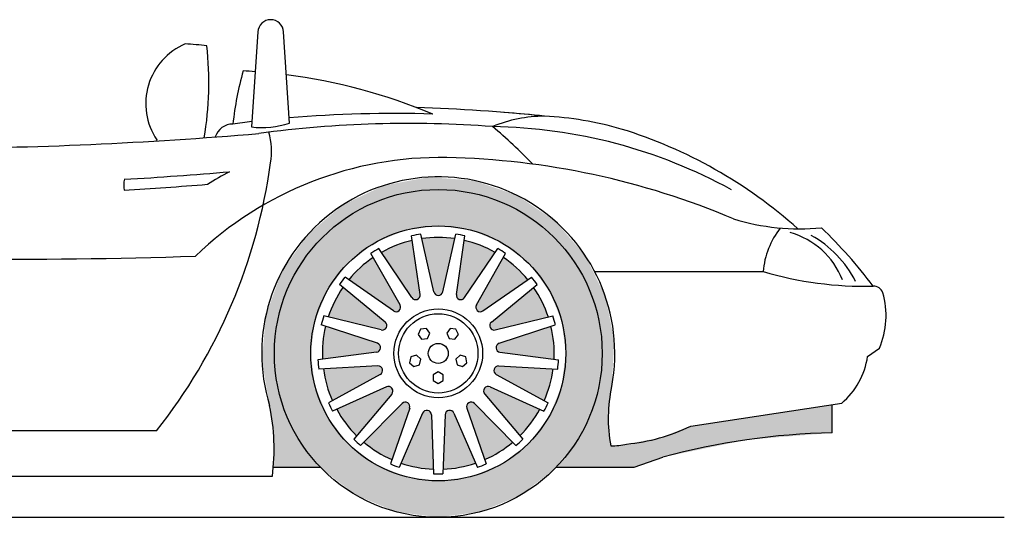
# Model space of a CAD drawing. Header units: millimetres. Extents: x 319.93 to 325.06, y 272.53 to 273.67.
# Tile 6 of 6: x 322.9 to 325.06, y 272.53 to 273.63. Entities that reach past the tile are written whole.
import ezdxf

# ---------------------------------------------------------------- set-up
doc = ezdxf.new("R2010")
doc.units = ezdxf.units.MM
doc.layers.add('HATCH', color=7, linetype='Continuous')

# ---------------------------------------------------------------- blocks, each defined once
blk = doc.blocks.new('*U39')
at = {"layer": 'HATCH', "linetype": 'Continuous'}
for points in [[(3.9749, 3.2097), (3.7017, 3.1738), (4.0617, 3.1738)], [(3.7885, 3.2097), (3.7017, 3.1738), (3.9749, 3.2097)], [(3.8817, 3.222), (3.7885, 3.2097), (3.9749, 3.2097)], [(3.7017, 3.1738), (3.6271, 3.1165), (3.8817, 3.142)], [(3.7017, 3.1738), (3.8817, 3.142), (4.0617, 3.1738)], [(4.0617, 3.1738), (3.8817, 3.142), (4.1363, 3.1165)], [(3.8817, 3.142), (3.6271, 3.1165), (3.8092, 3.1324)], [(3.8817, 3.142), (3.9542, 3.1324), (4.1363, 3.1165)], [(3.6271, 3.1165), (3.5699, 3.042), (3.7417, 3.1045)], [(3.8092, 3.1324), (3.6271, 3.1165), (3.7417, 3.1045)], [(3.9542, 3.1324), (4.0217, 3.1045), (4.1363, 3.1165)], [(4.1363, 3.1165), (4.0217, 3.1045), (4.1935, 3.042)], [(3.7417, 3.1045), (3.5699, 3.042), (3.6837, 3.06)], [(4.0217, 3.1045), (4.0797, 3.06), (4.1935, 3.042)], [(3.6837, 3.06), (3.5699, 3.042), (3.6392, 3.002)], [(4.0797, 3.06), (4.1242, 3.002), (4.1935, 3.042)], [(3.5699, 3.042), (3.534, 2.9552), (3.6392, 3.002)], [(4.1935, 3.042), (4.1242, 3.002), (4.2294, 2.9552)], [(3.6392, 3.002), (3.534, 2.9552), (3.6112, 2.9345)], [(4.1242, 3.002), (4.1522, 2.9345), (4.2294, 2.9552)], [(3.534, 2.9552), (3.5217, 2.862), (3.6112, 2.9345)], [(4.2294, 2.9552), (4.1522, 2.9345), (4.2417, 2.862)], [(3.6112, 2.9345), (3.5217, 2.862), (3.6017, 2.862)], [(4.1522, 2.9345), (4.1617, 2.862), (4.2417, 2.862)], [(3.5217, 2.862), (3.534, 2.7688), (3.6017, 2.862)], [(3.6017, 2.862), (3.534, 2.7688), (3.6112, 2.7895)], [(4.2417, 2.862), (4.1522, 2.7895), (4.2294, 2.7688)], [(4.1617, 2.862), (4.1522, 2.7895), (4.2417, 2.862)], [(3.6112, 2.7895), (3.534, 2.7688), (3.6392, 2.722)], [(3.534, 2.7688), (3.5699, 2.682), (3.6392, 2.722)], [(4.1522, 2.7895), (4.1242, 2.722), (4.2294, 2.7688)], [(4.2294, 2.7688), (4.1242, 2.722), (4.1935, 2.682)], [(3.6392, 2.722), (3.5699, 2.682), (3.6837, 2.664)], [(4.1242, 2.722), (4.0797, 2.664), (4.1935, 2.682)], [(3.5699, 2.682), (3.6271, 2.6074), (3.6837, 2.664)], [(4.1935, 2.682), (4.0797, 2.664), (4.1363, 2.6074)], [(3.6837, 2.664), (3.6271, 2.6074), (3.7417, 2.6195)], [(4.0797, 2.664), (4.0217, 2.6195), (4.1363, 2.6074)], [(3.7417, 2.6195), (3.6271, 2.6074), (3.8092, 2.5915)], [(4.0217, 2.6195), (3.9542, 2.5915), (4.1363, 2.6074)], [(3.6271, 2.6074), (3.7017, 2.5502), (3.8092, 2.5915)], [(4.1363, 2.6074), (3.9542, 2.5915), (4.0617, 2.5502)], [(3.8092, 2.5915), (3.7017, 2.5502), (3.8817, 2.582)], [(3.8817, 2.582), (3.7017, 2.5502), (4.0617, 2.5502)], [(3.9542, 2.5915), (3.8817, 2.582), (4.0617, 2.5502)], [(3.7017, 2.5502), (3.7885, 2.5143), (4.0617, 2.5502)], [(4.0617, 2.5502), (3.7885, 2.5143), (3.9749, 2.5143)], [(3.7885, 2.5143), (3.8817, 2.502), (3.9749, 2.5143)]]:
    blk.add_solid(points, dxfattribs=at)
blk = doc.blocks.new('*U36')
at = {"layer": 'HATCH', "color": 251, "linetype": 'Continuous'}
for points in [[(3.8599, 3.249), (3.7614, 3.2305), (3.9598, 3.2417)], [(3.7614, 3.2305), (3.6709, 3.1873), (3.7885, 3.2097)], [(3.9598, 3.2417), (3.7614, 3.2305), (3.8817, 3.222)], [(3.7614, 3.2305), (3.7885, 3.2097), (3.8817, 3.222)], [(3.9598, 3.2417), (3.8817, 3.222), (4.0546, 3.209)], [(3.7885, 3.2097), (3.6709, 3.1873), (3.7017, 3.1738)], [(3.8817, 3.222), (3.9749, 3.2097), (4.0546, 3.209)], [(3.9749, 3.2097), (4.0617, 3.1738), (4.0546, 3.209)], [(4.0546, 3.209), (4.0617, 3.1738), (4.1378, 3.153)], [(3.6709, 3.1873), (3.5945, 3.1224), (3.7017, 3.1738)], [(3.7017, 3.1738), (3.5945, 3.1224), (3.6271, 3.1165)], [(4.0617, 3.1738), (4.1363, 3.1165), (4.1378, 3.153)], [(4.1378, 3.153), (4.1363, 3.1165), (4.2038, 3.0776)], [(3.5945, 3.1224), (3.5373, 3.0401), (3.6271, 3.1165)], [(3.6271, 3.1165), (3.5373, 3.0401), (3.5699, 3.042)], [(4.1363, 3.1165), (4.1935, 3.042), (4.2038, 3.0776)], [(4.2038, 3.0776), (4.1935, 3.042), (4.2484, 2.9878)], [(3.5373, 3.0401), (3.5032, 2.9458), (3.534, 2.9552)], [(3.5699, 3.042), (3.5373, 3.0401), (3.534, 2.9552)], [(4.1935, 3.042), (4.2294, 2.9552), (4.2484, 2.9878)], [(4.2484, 2.9878), (4.2294, 2.9552), (4.2684, 2.8896)], [(3.5032, 2.9458), (3.4944, 2.846), (3.5217, 2.862)], [(3.534, 2.9552), (3.5032, 2.9458), (3.5217, 2.862)], [(4.2294, 2.9552), (4.2417, 2.862), (4.2684, 2.8896)], [(4.2684, 2.8896), (4.2417, 2.862), (4.2625, 2.7895)], [(3.5217, 2.862), (3.4944, 2.846), (3.5334, 2.7708)], [(4.2417, 2.862), (4.23, 2.7708), (4.2625, 2.7895)], [(3.4944, 2.846), (3.5114, 2.7472), (3.5334, 2.7708)], [(3.5334, 2.7708), (3.5114, 2.7472), (3.5679, 2.6856)], [(4.23, 2.7708), (4.1955, 2.6856), (4.2551, 2.7244)], [(4.2625, 2.7895), (4.23, 2.7708), (4.2551, 2.7244)], [(3.5114, 2.7472), (3.5203, 2.6798), (3.5679, 2.6856)], [(4.7466, 2.7495), (4.4361, 2.7025), (4.7466, 2.6873)], [(4.2551, 2.7244), (4.1955, 2.6856), (4.2604, 2.659)], [(3.5679, 2.6856), (3.5203, 2.6798), (3.6228, 2.6119)], [(4.1955, 2.6856), (4.1406, 2.6119), (4.2604, 2.659)], [(4.4361, 2.7025), (4.3675, 2.6764), (4.7466, 2.6873)], [(4.7466, 2.6873), (4.3675, 2.6764), (4.5591, 2.6722)], [(3.5203, 2.6798), (3.5194, 2.6119), (3.6228, 2.6119)], [(4.278, 2.66), (4.2604, 2.659), (4.3749, 2.634)], [(4.2954, 2.663), (4.278, 2.66), (4.3749, 2.634)], [(4.3675, 2.6764), (4.2954, 2.663), (4.5591, 2.6722)], [(4.5591, 2.6722), (4.2954, 2.663), (4.3749, 2.634)], [(4.2604, 2.659), (4.1406, 2.6119), (4.3749, 2.634)], [(4.3749, 2.634), (4.1406, 2.6119), (4.312, 2.6119)]]:
    blk.add_solid(points, dxfattribs=at)
blk = doc.blocks.new('*U17')
at = {"layer": 'HATCH', "color": 251, "linetype": 'Continuous'}
for points in [[(3.8349, 2.6117), (3.8473, 2.7309), (3.7997, 2.621)], [(3.8711, 2.6076), (3.8538, 2.7366), (3.8349, 2.6117)], [(3.8473, 2.7309), (3.8349, 2.6117), (3.8538, 2.7366)], [(3.8538, 2.7366), (3.8711, 2.6076), (3.8624, 2.735)], [(3.8664, 2.7274), (3.8624, 2.735), (3.8711, 2.6076)]]:
    blk.add_solid(points, dxfattribs=at)
blk = doc.blocks.new('*U16')
at = {"layer": 'HATCH', "color": 251, "linetype": 'Continuous'}
for points in [[(3.7477, 2.6455), (3.8023, 2.7522), (3.7182, 2.6668)], [(3.7799, 2.6286), (3.8104, 2.7552), (3.7477, 2.6455)], [(3.8023, 2.7522), (3.7477, 2.6455), (3.8104, 2.7552)], [(3.8104, 2.7552), (3.7799, 2.6286), (3.8178, 2.7506)], [(3.8188, 2.742), (3.8178, 2.7506), (3.7799, 2.6286)]]:
    blk.add_solid(points, dxfattribs=at)
blk = doc.blocks.new('*U15')
at = {"layer": 'HATCH', "color": 251, "linetype": 'Continuous'}
for points in [[(3.6785, 2.7086), (3.768, 2.7883), (3.6587, 2.7391)], [(3.768, 2.7883), (3.6785, 2.7086), (3.7767, 2.7881)], [(3.7025, 2.6811), (3.7767, 2.7881), (3.6785, 2.7086)], [(3.7767, 2.7881), (3.7025, 2.6811), (3.7819, 2.7812)], [(3.7797, 2.7728), (3.7819, 2.7812), (3.7025, 2.6811)]]:
    blk.add_solid(points, dxfattribs=at)
blk = doc.blocks.new('*U14')
at = {"layer": 'HATCH', "color": 251, "linetype": 'Continuous'}
for points in [[(3.6368, 2.7923), (3.7491, 2.8344), (3.6294, 2.8279)], [(3.7491, 2.8344), (3.6368, 2.7923), (3.7571, 2.831)], [(3.6493, 2.7581), (3.7571, 2.831), (3.6368, 2.7923)], [(3.7571, 2.831), (3.6493, 2.7581), (3.7594, 2.8227)], [(3.7544, 2.8156), (3.7594, 2.8227), (3.6493, 2.7581)]]:
    blk.add_solid(points, dxfattribs=at)
blk = doc.blocks.new('*U13')
at = {"layer": 'HATCH', "color": 251, "linetype": 'Continuous'}
for points in [[(3.6282, 2.8855), (3.748, 2.8842), (3.6341, 2.9214)], [(3.6274, 2.8491), (3.7543, 2.8782), (3.6282, 2.8855)], [(3.7543, 2.8782), (3.6274, 2.8491), (3.7535, 2.8695)], [(3.748, 2.8842), (3.6282, 2.8855), (3.7543, 2.8782)], [(3.7462, 2.8647), (3.7535, 2.8695), (3.6274, 2.8491)]]:
    blk.add_solid(points, dxfattribs=at)
blk = doc.blocks.new('*U12')
at = {"layer": 'HATCH', "color": 251, "linetype": 'Continuous'}
for points in [[(3.6538, 2.9755), (3.7651, 2.9309), (3.6723, 3.0068)], [(3.6399, 2.9418), (3.7687, 2.9231), (3.6538, 2.9755)], [(3.7651, 2.9309), (3.6538, 2.9755), (3.7687, 2.9231)], [(3.7564, 2.9135), (3.7649, 2.9153), (3.6399, 2.9418)], [(3.7687, 2.9231), (3.6399, 2.9418), (3.7649, 2.9153)]]:
    blk.add_solid(points, dxfattribs=at)
blk = doc.blocks.new('*U11')
at = {"layer": 'HATCH', "color": 251, "linetype": 'Continuous'}
for points in [[(3.7102, 3.0501), (3.7979, 2.9684), (3.7388, 3.0727)], [(3.6851, 3.0238), (3.7984, 2.9598), (3.7102, 3.0501)], [(3.7979, 2.9684), (3.7102, 3.0501), (3.7984, 2.9598)], [(3.7834, 2.9553), (3.792, 2.9539), (3.6851, 3.0238)], [(3.7984, 2.9598), (3.6851, 3.0238), (3.792, 2.9539)]]:
    blk.add_solid(points, dxfattribs=at)
blk = doc.blocks.new('*U10')
at = {"layer": 'HATCH', "color": 251, "linetype": 'Continuous'}
for points in [[(3.7568, 3.0839), (3.8394, 2.9832), (3.7897, 3.0994)], [(3.7897, 3.0994), (3.842, 2.9915), (3.8245, 3.1101)], [(3.842, 2.9915), (3.7897, 3.0994), (3.8394, 2.9832)], [(3.8238, 2.9845), (3.8313, 2.9801), (3.7568, 3.0839)], [(3.8394, 2.9832), (3.7568, 3.0839), (3.8313, 2.9801)]]:
    blk.add_solid(points, dxfattribs=at)
blk = doc.blocks.new('*U9')
at = {"layer": 'HATCH', "color": 251, "linetype": 'Continuous'}
for points in [[(3.8454, 3.114), (3.886, 2.9903), (3.8817, 3.1166)], [(3.8719, 2.9971), (3.8774, 2.9903), (3.8454, 3.114)], [(3.886, 2.9903), (3.8454, 3.114), (3.8774, 2.9903)], [(3.8914, 2.9971), (3.8817, 3.1166), (3.886, 2.9903)], [(3.8817, 3.1166), (3.8914, 2.9971), (3.918, 3.114)]]:
    blk.add_solid(points, dxfattribs=at)
blk = doc.blocks.new('*U8')
at = {"layer": 'HATCH', "color": 251, "linetype": 'Continuous'}
for points in [[(3.9214, 2.9915), (3.924, 2.9832), (3.9389, 3.1101)], [(3.9321, 2.9801), (3.9389, 3.1101), (3.924, 2.9832)], [(3.9389, 3.1101), (3.9321, 2.9801), (3.9737, 3.0994)], [(3.9396, 2.9845), (3.9737, 3.0994), (3.9321, 2.9801)], [(3.9737, 3.0994), (3.9396, 2.9845), (4.0066, 3.0839)]]:
    blk.add_solid(points, dxfattribs=at)
blk = doc.blocks.new('*U7')
at = {"layer": 'HATCH', "color": 251, "linetype": 'Continuous'}
for points in [[(3.9655, 2.9684), (3.9649, 2.9598), (4.0246, 3.0727)], [(3.9714, 2.9539), (4.0246, 3.0727), (3.9649, 2.9598)], [(4.0246, 3.0727), (3.9714, 2.9539), (4.0532, 3.0501)], [(3.9799, 2.9553), (4.0532, 3.0501), (3.9714, 2.9539)], [(4.0532, 3.0501), (3.9799, 2.9553), (4.0783, 3.0238)]]:
    blk.add_solid(points, dxfattribs=at)
blk = doc.blocks.new('*U6')
at = {"layer": 'HATCH', "color": 251, "linetype": 'Continuous'}
for points in [[(3.9983, 2.9309), (3.9946, 2.9231), (4.0911, 3.0068)], [(3.9985, 2.9153), (4.0911, 3.0068), (3.9946, 2.9231)], [(4.0911, 3.0068), (3.9985, 2.9153), (4.1096, 2.9755)], [(4.007, 2.9135), (4.1096, 2.9755), (3.9985, 2.9153)], [(4.1096, 2.9755), (4.007, 2.9135), (4.1235, 2.9418)]]:
    blk.add_solid(points, dxfattribs=at)
blk = doc.blocks.new('*U5')
at = {"layer": 'HATCH', "color": 251, "linetype": 'Continuous'}
for points in [[(4.0153, 2.8842), (4.0091, 2.8782), (4.1293, 2.9214)], [(4.0099, 2.8695), (4.1293, 2.9214), (4.0091, 2.8782)], [(4.1293, 2.9214), (4.0099, 2.8695), (4.1352, 2.8855)], [(4.0171, 2.8647), (4.1352, 2.8855), (4.0099, 2.8695)], [(4.1352, 2.8855), (4.0171, 2.8647), (4.136, 2.8491)]]:
    blk.add_solid(points, dxfattribs=at)
blk = doc.blocks.new('*U4')
at = {"layer": 'HATCH', "color": 251, "linetype": 'Continuous'}
for points in [[(4.0143, 2.8344), (4.0063, 2.831), (4.134, 2.8279)], [(4.0039, 2.8227), (4.134, 2.8279), (4.0063, 2.831)], [(4.134, 2.8279), (4.0039, 2.8227), (4.1266, 2.7923)], [(4.009, 2.8156), (4.1266, 2.7923), (4.0039, 2.8227)], [(4.1266, 2.7923), (4.009, 2.8156), (4.1141, 2.7581)]]:
    blk.add_solid(points, dxfattribs=at)
blk = doc.blocks.new('*U3')
at = {"layer": 'HATCH', "color": 251, "linetype": 'Continuous'}
for points in [[(3.9815, 2.7812), (4.1047, 2.7391), (3.9867, 2.7881)], [(4.1047, 2.7391), (3.9815, 2.7812), (4.0849, 2.7086)], [(3.9837, 2.7728), (4.0849, 2.7086), (3.9815, 2.7812)], [(4.0849, 2.7086), (3.9837, 2.7728), (4.0609, 2.6811)], [(3.9954, 2.7883), (3.9867, 2.7881), (4.1047, 2.7391)]]:
    blk.add_solid(points, dxfattribs=at)
blk = doc.blocks.new('*U2')
at = {"layer": 'HATCH', "color": 251, "linetype": 'Continuous'}
for points in [[(3.9445, 2.742), (4.0157, 2.6455), (3.9456, 2.7506)], [(3.9456, 2.7506), (4.0452, 2.6668), (3.9529, 2.7552)], [(4.0452, 2.6668), (3.9456, 2.7506), (4.0157, 2.6455)], [(3.9611, 2.7522), (3.9529, 2.7552), (4.0452, 2.6668)], [(4.0157, 2.6455), (3.9445, 2.742), (3.9835, 2.6286)]]:
    blk.add_solid(points, dxfattribs=at)
blk = doc.blocks.new('*U1')
at = {"layer": 'HATCH', "color": 251, "linetype": 'Continuous'}
for points in [[(3.9285, 2.6117), (3.8969, 2.7274), (3.8923, 2.6076)], [(3.8969, 2.7274), (3.9285, 2.6117), (3.901, 2.735)], [(3.901, 2.735), (3.9637, 2.621), (3.9095, 2.7366)], [(3.9637, 2.621), (3.901, 2.735), (3.9285, 2.6117)], [(3.9161, 2.7309), (3.9095, 2.7366), (3.9637, 2.621)]]:
    blk.add_solid(points, dxfattribs=at)

msp = doc.modelspace()

# ---------------------------------------------------------------- linework, layer by layer
for p, q in [((323.4194, 273.5982), (323.4053, 273.3894)), ((323.4889, 273.3978), (323.4759, 273.5982)), ((323.7758, 273.0217), (323.7569, 273.1502)), ((323.8057, 273.0273), (323.777, 273.1539)), ((323.8253, 273.0273), (323.854, 273.1539)), ((323.8552, 273.0217), (323.8741, 273.1502)), ((323.7576, 273.0146), (323.685, 273.1223)), ((323.8734, 273.0146), (323.946, 273.1223)), ((323.7317, 272.9986), (323.6676, 273.1116)), ((323.8993, 272.9986), (323.9634, 273.1116)), ((323.7173, 272.9855), (323.6107, 273.0597)), ((323.9137, 272.9855), (324.0203, 273.0597)), ((324.1591, 273.0718), (324.5289, 273.0718)), ((323.6989, 272.9611), (323.5983, 273.0433)), ((323.9321, 272.9611), (324.0327, 273.0433)), ((323.6902, 272.9437), (323.564, 272.9744)), ((323.9408, 272.9437), (324.067, 272.9744)), ((323.6818, 272.9143), (323.5584, 272.9547)), ((323.9492, 272.9143), (324.0726, 272.9547)), ((324.7583, 272.8851), (324.7843, 272.9034)), ((323.68, 272.8949), (323.5513, 272.8779)), ((323.951, 272.8949), (324.0797, 272.8779)), ((323.6829, 272.8646), (323.5532, 272.8576)), ((323.9481, 272.8646), (324.0778, 272.8576)), ((323.6882, 272.8458), (323.5743, 272.7835)), ((323.9428, 272.8458), (324.0567, 272.7835)), ((323.7018, 272.8185), (323.5834, 272.7652)), ((323.9292, 272.8185), (324.0476, 272.7652)), ((323.7135, 272.8029), (323.6298, 272.7037)), ((323.9175, 272.8029), (324.0012, 272.7037)), ((323.7361, 272.7824), (323.6449, 272.6899)), ((323.7527, 272.7721), (323.7105, 272.6493)), ((323.8783, 272.7721), (323.9205, 272.6493)), ((323.8949, 272.7824), (323.9861, 272.6899)), ((324.3699, 272.7326), (324.7015, 272.7829)), ((324.6804, 272.7175), (324.6804, 272.7797)), ((323.7811, 272.7611), (323.7295, 272.6419)), ((323.8003, 272.7575), (323.8053, 272.6278)), ((323.8307, 272.7575), (323.8257, 272.6278)), ((323.8499, 272.7611), (323.9015, 272.6419)), ((323.1967, 272.7222), (322.241, 272.7222)), ((321.4365, 272.6222), (323.4512, 272.6222)), ((319.9338, 272.5322), (325.0587, 272.5322))]:
    msp.add_line(p, q)
for points in [[(323.7766, 272.9457), (323.7714, 272.934), (323.7789, 272.9236), (323.7917, 272.9249), (323.7969, 272.9367), (323.7894, 272.9471)], [(323.8544, 272.9457), (323.8416, 272.9471), (323.8341, 272.9367), (323.8393, 272.9249), (323.8521, 272.9236), (323.8596, 272.934)], [(323.7525, 272.8717), (323.7621, 272.8631), (323.7743, 272.8671), (323.777, 272.8796), (323.7674, 272.8882), (323.7552, 272.8843)], [(323.8785, 272.8717), (323.8758, 272.8843), (323.8636, 272.8882), (323.854, 272.8796), (323.8567, 272.8671), (323.8689, 272.8631)], [(323.8155, 272.826), (323.8266, 272.8324), (323.8266, 272.8452), (323.8155, 272.8516), (323.8044, 272.8452), (323.8044, 272.8324)]]:
    msp.add_lwpolyline(points, close=True)
for points in [[(324.0744, 272.6421), (324.2458, 272.6421), (324.3088, 272.6642)], [(323.4532, 272.6421), (323.5566, 272.6421)]]:
    msp.add_lwpolyline(points)
for radius in [0.36, 0.28, 0.022]:
    msp.add_circle((323.8155, 272.8922), radius)
at = {"color": 251}
for radius in [0.0975, 0.0871]:
    msp.add_circle((323.8155, 272.8922), radius, dxfattribs=at)
for centre, radius, start, end in [((323.4476, 273.5968), 0.0283, 2.902, 177.1035), ((323.3154, 273.4409), 0.1423, 112.9736, 213.9447), ((323.2051, 272.6904), 0.8832, 83.3755, 86.4464), ((322.6155, 273.4858), 0.6963, 350.0711, 6.7551), ((324.113, 273.312), 0.7533, 164.5701, 173.6058), ((323.3228, 272.2679), 1.2462, 85.8238, 87.0532), ((323.3228, 272.2679), 1.2462, 67.3183, 82.6589), ((323.7181, 270.7037), 2.7154, 88.2013, 94.8581), ((323.6441, 269.4612), 3.9727, 84.1503, 88.2176), ((323.6441, 269.4612), 3.9727, 84.1503, 85.4426), ((323.7181, 270.7037), 2.7154, 96.5969, 97.4847), ((323.4281, 273.5824), 0.1943, 263.2635, 288.2141), ((323.7507, 270.932), 2.4652, 85.7146, 97.6679), ((324.0501, 273.1114), 0.3018, 90.212, 112.4288), ((324.0126, 272.6803), 0.7338, 73.796, 87.1566), ((322.6594, 282.2579), 8.9154, 270.14376, 274.90542), ((323.3645, 273.3553), 0.0406, 90.1639, 162.5193), ((323.2933, 273.3367), 0.156, 350.2804, 15.3715), ((323.0851, 272.3954), 1.3085, 44.2145, 49.4986), ((323.9118, 272.3921), 1.0388, 48.131, 72.8908), ((325.6402, 272.137), 2.7325, 153.3805, 153.4427), ((322.248, 273.4733), 1.2101, 321.6306, 352.2627), ((323.8204, 272.5452), 0.7772, 88.9837, 133.8275), ((323.799, 271.6176), 1.705, 67.0421, 88.8171), ((322.5936, 282.2495), 8.9908, 273.39504, 274.87296), ((323.7545, 272.5368), 0.8526, 117.7679, 121.5394), ((323.194, 273.2612), 0.0692, 168.8725, 188.6143), ((323.8155, 272.8922), 0.3877, 349.2276, 197.2266), ((322.5936, 282.2495), 9.0144, 273.3828, 274.54915), ((324.6089, 273.6553), 0.4896, 252.7845, 275.6322), ((324.7115, 273.0552), 0.1834, 142.2193, 174.8116), ((323.9118, 272.3921), 1.0758, 37.0222, 46.1563), ((323.8155, 272.8922), 0.2546, 102.9773, 119.3756), ((323.8155, 272.8922), 0.2646, 98.3735, 102.803), ((323.8155, 272.8922), 0.2546, 81.8009, 98.1991), ((323.8155, 272.8922), 0.2646, 77.197, 81.6265), ((323.8155, 272.8922), 0.2546, 60.6244, 77.0227), ((322.8932, 284.3458), 11.2466, 266.65516, 271.98219), ((323.8155, 272.8922), 0.2646, 119.55, 123.9794), ((323.8155, 272.8922), 0.2646, 56.0206, 60.45), ((323.8155, 272.8922), 0.2546, 124.1538, 140.5521), ((323.8155, 272.8922), 0.2546, 39.4479, 55.8462), ((323.8155, 272.8922), 0.2646, 140.7264, 145.1559), ((323.8155, 272.8922), 0.2646, 34.8441, 39.2736), ((324.7522, 273.8332), 0.7935, 253.6548, 271.3377), ((323.8155, 272.8922), 0.2546, 145.3303, 161.7286), ((323.8155, 272.8922), 0.2546, 18.2714, 34.6697), ((324.771, 273.0178), 0.0221, 20.4046, 90.8543), ((323.7659, 273.0202), 0.01, 213.9797, 8.3732), ((323.8155, 273.0295), 0.01, 192.8032, 347.1968), ((323.8651, 273.0202), 0.01, 171.6268, 326.0203), ((324.619, 272.9747), 0.18, 336.6593, 16.3738), ((323.723, 272.9937), 0.01, 235.1562, 29.5497), ((323.908, 272.9937), 0.01, 150.4503, 304.8438), ((323.8155, 272.8922), 0.2646, 161.9029, 166.3324), ((323.8155, 272.8922), 0.2646, 13.6676, 18.0971), ((323.8155, 272.8922), 0.2546, 166.5067, 182.905), ((323.6925, 272.9534), 0.01, 256.3326, 50.7262), ((323.9384, 272.9534), 0.01, 129.2738, 283.6674), ((323.8155, 272.8922), 0.2546, 357.095, 13.4933), ((323.6787, 272.9048), 0.01, 277.5091, 71.9026), ((323.9523, 272.9048), 0.01, 108.0974, 262.4909), ((323.8155, 272.8922), 0.2646, 183.0794, 187.5089), ((323.8155, 272.8922), 0.2646, 352.4911, 356.9206), ((324.5962, 272.9084), 0.1638, 310.0286, 351.834), ((323.8155, 272.8922), 0.2546, 187.6832, 204.0815), ((323.6834, 272.8546), 0.01, 298.6856, 93.0791), ((323.9476, 272.8546), 0.01, 86.9209, 241.3144), ((323.8155, 272.8922), 0.2546, 335.9185, 352.3168), ((323.7059, 272.8094), 0.01, 319.8621, 114.2556), ((323.9251, 272.8094), 0.01, 65.7444, 220.1379), ((324.5246, 272.749), 0.3358, 167.8494, 190.2649), ((322.9784, 272.6818), 0.4765, 352.8115, 11.5699), ((323.8155, 272.8922), 0.2646, 204.2558, 208.6853), ((323.7432, 272.7754), 0.01, 341.0385, 135.4321), ((323.8878, 272.7754), 0.01, 44.5679, 198.9615), ((323.8155, 272.8922), 0.2646, 331.3147, 335.7442), ((323.8155, 272.8922), 0.2546, 208.8597, 225.258), ((323.7903, 272.7572), 0.01, 2.215, 156.6085), ((323.8407, 272.7572), 0.01, 23.3915, 177.785), ((323.8155, 272.8922), 0.2546, 314.742, 331.1403), ((324.1911, 273.0989), 0.4076, 275.359, 296.0119), ((324.7085, 271.1996), 1.5182, 91.0625, 105.2671), ((323.8155, 272.8922), 0.2646, 225.4323, 229.8618), ((323.8155, 272.8922), 0.2546, 230.0362, 246.4344), ((323.8155, 272.8922), 0.2546, 293.5656, 309.9638), ((323.8155, 272.8922), 0.2646, 310.1382, 314.5677), ((324.1935, 272.8523), 0.1631, 270.2431, 282.643), ((323.8155, 272.8922), 0.2646, 246.6088, 251.0383), ((323.8155, 272.8922), 0.2546, 251.2126, 267.6109), ((323.8155, 272.8922), 0.2546, 272.3891, 288.7874), ((323.8155, 272.8922), 0.2646, 288.9617, 293.3912), ((323.8155, 272.8922), 0.2646, 267.7853, 272.2147)]:
    msp.add_arc(centre, radius, start, end)
for centre, radius, start, end in [((323.9167, 272.2605), 1.13, 61.3008, 89.0762), ((324.5418, 272.9905), 0.1733, 21.4815, 74.485), ((324.5177, 272.9413), 0.2404, 26.9302, 60.9384)]:
    msp.add_arc(centre, radius, start, end, dxfattribs=at)

# ---------------------------------------------------------------- block references
at = {"layer": 'HATCH', "color": 251, "linetype": 'Continuous'}
for name in ['*U36', '*U10', '*U9', '*U8', '*U11', '*U7', '*U12', '*U6', '*U13', '*U5', '*U14', '*U4', '*U15', '*U3', '*U16', '*U2', '*U17', '*U1']:
    msp.add_blockref(name, (319.9338, 270.0302), dxfattribs=at)
at = {"layer": 'HATCH', "linetype": 'Continuous'}
msp.add_blockref('*U39', (319.9338, 270.0302), dxfattribs=at)

doc.saveas('drawing.dxf')
